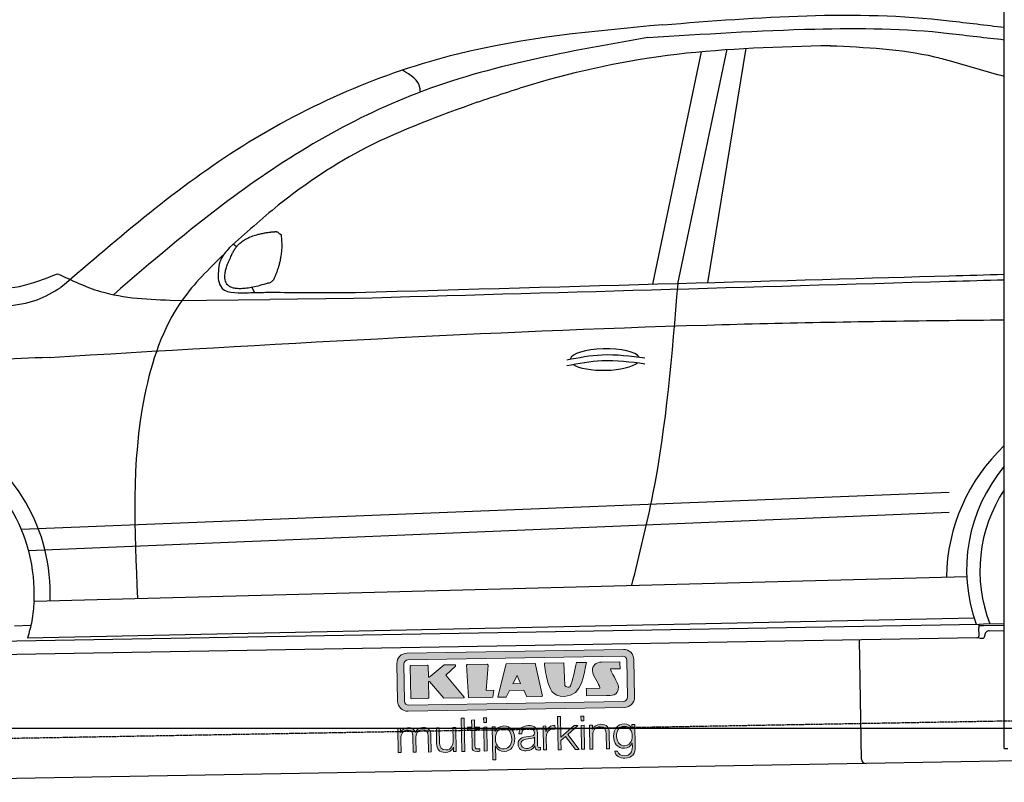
# Model space of a CAD drawing. Header units: millimetres. Extents: x 552 to 7231, y 5867 to 12035.
# Tile 3 of 5: x 2300 to 4448, y 7998 to 9661. Entities that reach past the tile are written whole.
import ezdxf

# ---------------------------------------------------------------- set-up
doc = ezdxf.new("R2010")
doc.units = ezdxf.units.MM
doc.linetypes.add('GEN3', pattern=[6.25, 5, -1.25])
doc.layers.get('0').update_dxf_attribs({"lineweight": 25})
doc.layers.add('3', color=6, linetype='GEN3', lineweight=25)
doc.layers.add('5', color=3, linetype='Continuous', lineweight=25)
doc.layers.add('Car', color=10, linetype='Continuous')
doc.layers.add('Logo', color=7, linetype='Continuous')

# ---------------------------------------------------------------- blocks, each defined once
blk = doc.blocks.new('KLAUS')
at = {"layer": 'Logo'}
h = blk.add_hatch(color=8, dxfattribs=at)
h.dxf.hatch_style = 2
edge = h.paths.add_edge_path()
edge.add_spline(control_points=[(3.6, 29.09), (2.88, 29.09), (2.3, 28.51), (2.3, 27.8), (2.3, 27.8), (2.3, 16.11), (2.3, 16.11), (2.3, 15.39), (2.88, 14.81), (3.6, 14.81), (3.6, 14.81), (71.16, 14.81), (71.16, 14.81), (71.88, 14.81), (72.46, 15.39), (72.46, 16.11), (72.46, 16.11), (72.46, 27.8), (72.46, 27.8), (72.46, 28.51), (71.88, 29.09), (71.16, 29.09), (71.16, 29.09), (3.6, 29.09), (3.6, 29.09), (3.6, 29.09), (3.6, 29.09), (3.6, 29.09)], knot_values=[0, 0, 0, 0, 1, 1, 1, 2, 2, 2, 3, 3, 3, 4, 4, 4, 5, 5, 5, 6, 6, 6, 7, 7, 7, 8, 8, 8, 9, 9, 9, 9], degree=3, periodic=0)
edge = h.paths.add_edge_path()
edge.add_spline(control_points=[(3.35, 31.23), (3.35, 31.23), (71.47, 31.23), (71.47, 31.23), (73.26, 31.23), (74.71, 29.77), (74.71, 27.99), (74.71, 27.99), (74.71, 16.17), (74.71, 16.17), (74.71, 14.38), (73.26, 12.93), (71.47, 12.93), (71.47, 12.93), (3.35, 12.93), (3.35, 12.93), (1.56, 12.93), (0.11, 14.38), (0.11, 16.17), (0.11, 16.17), (0.11, 27.99), (0.11, 27.99), (0.11, 29.77), (1.56, 31.23), (3.35, 31.23), (3.35, 31.23), (3.35, 31.23), (3.35, 31.23)], knot_values=[0, 0, 0, 0, 1, 1, 1, 2, 2, 2, 3, 3, 3, 4, 4, 4, 5, 5, 5, 6, 6, 6, 7, 7, 7, 8, 8, 8, 9, 9, 9, 9], degree=3, periodic=0)
h = blk.add_hatch(color=8, dxfattribs=at)
h.dxf.hatch_style = 2
edge = h.paths.add_edge_path()
edge.add_spline(control_points=[(4.5, 27.33), (4.5, 27.33), (9.7, 27.33), (9.7, 27.33), (9.84, 27.33), (9.96, 27.22), (9.96, 27.08), (9.96, 27.08), (9.96, 23.69), (9.96, 23.69), (9.96, 23.69), (9.94, 23.64), (10.04, 23.59), (10.14, 23.53), (10.2, 23.57), (10.2, 23.57), (10.2, 23.57), (10.51, 23.75), (10.51, 23.75), (10.51, 23.75), (14.94, 27.33), (14.94, 27.33), (14.94, 27.33), (18.41, 27.33), (18.41, 27.33), (18.41, 27.33), (18.49, 27.33), (18.56, 27.2), (18.65, 27.04), (18.53, 26.91), (18.53, 26.91), (18.53, 26.91), (15.49, 24.11), (15.49, 24.11), (15.49, 24.11), (21.14, 17.06), (21.14, 17.06), (21.14, 17.06), (21.13, 16.91), (21.13, 16.91), (21.08, 16.84), (20.99, 16.82), (20.99, 16.82), (20.99, 16.82), (14.7, 16.82), (14.7, 16.82), (14.7, 16.82), (10.26, 22.17), (10.26, 22.17), (10.26, 22.17), (10.19, 22.24), (10.08, 22.21), (9.97, 22.18), (9.96, 22.11), (9.96, 22.11), (9.96, 22.11), (9.96, 17.08), (9.96, 17.08), (9.96, 16.94), (9.84, 16.82), (9.7, 16.82), (9.7, 16.82), (4.5, 16.82), (4.5, 16.82), (4.36, 16.82), (4.25, 16.94), (4.25, 17.08), (4.25, 17.08), (4.25, 27.08), (4.25, 27.08), (4.25, 27.22), (4.36, 27.33), (4.5, 27.33), (4.5, 27.33), (4.5, 27.33), (4.5, 27.33)], knot_values=[0, 0, 0, 0, 1, 1, 1, 2, 2, 2, 3, 3, 3, 4, 4, 4, 5, 5, 5, 6, 6, 6, 7, 7, 7, 8, 8, 8, 9, 9, 9, 10, 10, 10, 11, 11, 11, 12, 12, 12, 13, 13, 13, 14, 14, 14, 15, 15, 15, 16, 16, 16, 17, 17, 17, 18, 18, 18, 19, 19, 19, 20, 20, 20, 21, 21, 21, 22, 22, 22, 23, 23, 23, 24, 24, 24, 25, 25, 25, 25], degree=3, periodic=0)
h = blk.add_hatch(color=8, dxfattribs=at)
h.dxf.hatch_style = 2
h.paths.add_polyline_path([(22.42, 17.06), (21.97, 27.15), (22.24, 27.33), (28.55, 27.33), (28.86, 26.97), (28.01, 19.08), (30.26, 19.07), (30.44, 18.95), (30.08, 16.95), (29.49, 16.82), (22.6, 16.82)])
h = blk.add_hatch(color=8, dxfattribs=at)
h.paths.add_polyline_path([(36.52, 21.01), (38.93, 21.01), (37.87, 23.57)])
h.paths.add_polyline_path([(34.52, 27.33), (43.65, 27.33), (45.76, 16.94), (45.57, 16.82), (40.83, 16.82), (39.89, 18.95), (35.42, 18.95), (34.27, 16.82), (31.78, 16.82), (31.66, 17)])
h = blk.add_hatch(color=8, dxfattribs=at)
h.dxf.hatch_style = 2
edge = h.paths.add_edge_path()
edge.add_spline(control_points=[(52.69, 27.32), (52.69, 27.32), (52.88, 20.14), (52.88, 20.14), (53.01, 19.89), (53.2, 19.77), (53.43, 19.71), (53.91, 19.59), (54.43, 19.57), (54.64, 20.03), (55.23, 21.34), (56.27, 25.45), (56.6, 27.33), (56.6, 27.33), (59.77, 27.33), (59.77, 27.33), (58.77, 23.9), (58.56, 16.82), (52.63, 16.76), (48.72, 16.72), (48.01, 19.35), (47.27, 22.24), (46.89, 23.68), (46.54, 27.33), (46.54, 27.33), (46.54, 27.33), (52.69, 27.32), (52.69, 27.32), (52.69, 27.32), (52.69, 27.32), (52.69, 27.32)], knot_values=[0, 0, 0, 0, 1, 1, 1, 2, 2, 2, 3, 3, 3, 4, 4, 4, 5, 5, 5, 6, 6, 6, 7, 7, 7, 8, 8, 8, 9, 9, 9, 10, 10, 10, 10], degree=3, periodic=0)
h = blk.add_hatch(color=8, dxfattribs=at)
h.dxf.hatch_style = 2
edge = h.paths.add_edge_path()
edge.add_spline(control_points=[(64.46, 27.33), (64.46, 27.33), (70.31, 27.33), (70.31, 27.33), (70.31, 26.52), (70.31, 26.02), (70.31, 25.12), (70.31, 25.12), (67.3, 25.12), (67.3, 25.12), (67.24, 25.04), (67.25, 25.11), (67.25, 24.91), (67.25, 24.88), (69.73, 20.38), (69.73, 19.57), (69.73, 16.4), (67.22, 16.81), (65.9, 16.82), (65.9, 16.82), (59.59, 16.82), (59.59, 16.82), (59.59, 17.76), (59.59, 18.23), (59.59, 19.14), (59.59, 19.14), (63.75, 19.14), (63.75, 19.14), (63.82, 19.22), (63.81, 19.11), (63.81, 19.31), (63.81, 20.32), (61.58, 23.06), (61.58, 24.63), (61.58, 26.33), (62.83, 27.34), (64.46, 27.33), (64.46, 27.33), (64.46, 27.33), (64.46, 27.33)], knot_values=[0, 0, 0, 0, 1, 1, 1, 2, 2, 2, 3, 3, 3, 4, 4, 4, 5, 5, 5, 6, 6, 6, 7, 7, 7, 8, 8, 8, 9, 9, 9, 10, 10, 10, 11, 11, 11, 12, 12, 12, 13, 13, 13, 13], degree=3, periodic=0)
h = blk.add_hatch(color=30, dxfattribs=at)
h.dxf.hatch_style = 2
h.paths.add_polyline_path([(20.07, 0), (20.99, 0), (20.99, 10.45), (20.07, 10.45)])
h = blk.add_hatch(color=30, dxfattribs=at)
h.dxf.hatch_style = 2
edge = h.paths.add_edge_path()
edge.add_spline(control_points=[(24.22, 9.82), (24.22, 9.82), (23.3, 9.82), (23.3, 9.82), (23.3, 9.82), (23.3, 7.55), (23.3, 7.55), (23.3, 7.55), (21.98, 7.55), (21.98, 7.55), (21.98, 7.55), (21.98, 6.78), (21.98, 6.78), (21.98, 6.78), (23.3, 6.78), (23.3, 6.78), (23.3, 6.78), (23.3, 1.61), (23.3, 1.61), (23.28, 0.32), (23.71, -0.09), (24.94, -0.09), (25.22, -0.09), (25.48, -0.06), (25.76, -0.06), (25.76, -0.06), (25.76, 0.73), (25.76, 0.73), (25.5, 0.7), (25.23, 0.69), (24.97, 0.69), (24.31, 0.73), (24.22, 1.08), (24.22, 1.68), (24.22, 1.68), (24.22, 6.78), (24.22, 6.78), (24.22, 6.78), (25.76, 6.78), (25.76, 6.78), (25.76, 6.78), (25.76, 7.55), (25.76, 7.55), (25.76, 7.55), (24.22, 7.55), (24.22, 7.55), (24.22, 7.55), (24.22, 9.82), (24.22, 9.82), (24.22, 9.82), (24.22, 9.82), (24.22, 9.82)], knot_values=[0, 0, 0, 0, 1, 1, 1, 2, 2, 2, 3, 3, 3, 4, 4, 4, 5, 5, 5, 6, 6, 6, 7, 7, 7, 8, 8, 8, 9, 9, 9, 10, 10, 10, 11, 11, 11, 12, 12, 12, 13, 13, 13, 14, 14, 14, 15, 15, 15, 16, 16, 16, 17, 17, 17, 17], degree=3, periodic=0)
h = blk.add_hatch(color=30, dxfattribs=at)
h.paths.add_polyline_path([(27.1, 0), (28.03, 0), (28.03, 7.55), (27.1, 7.55)])
h.paths.add_polyline_path([(27.1, 8.98), (28.03, 8.98), (28.03, 10.45), (27.1, 10.45)])
h = blk.add_hatch(color=30, dxfattribs=at)
h.dxf.hatch_style = 2
h.paths.add_polyline_path([(50.4, 0), (51.32, 0), (51.32, 2.87), (52.82, 4.11), (55.8, 0), (56.96, 0), (53.52, 4.76), (56.74, 7.55), (55.51, 7.55), (51.32, 3.89), (51.32, 10.45), (50.4, 10.45)])
h = blk.add_hatch(color=30, dxfattribs=at)
h.paths.add_polyline_path([(57.74, 0), (58.66, 0), (58.66, 7.55), (57.74, 7.55)])
h.paths.add_polyline_path([(57.74, 8.98), (58.66, 8.98), (58.66, 10.45), (57.74, 10.45)])
h = blk.add_hatch(color=30, dxfattribs=at)
h.dxf.hatch_style = 2
edge = h.paths.add_edge_path()
edge.add_spline(control_points=[(0, 0), (0, 0), (0.92, 0), (0.92, 0), (0.92, 0), (0.92, 4.22), (0.92, 4.22), (0.94, 5.8), (1.58, 7), (3.18, 7), (4.35, 7), (4.77, 6.15), (4.76, 5.12), (4.76, 5.12), (4.76, 0), (4.76, 0), (4.76, 0), (5.68, 0), (5.68, 0), (5.68, 0), (5.68, 4.27), (5.68, 4.27), (5.68, 5.68), (6.14, 7), (7.73, 7), (9.05, 7), (9.52, 6.32), (9.52, 5.08), (9.52, 5.08), (9.52, 0), (9.52, 0), (9.52, 0), (10.44, 0), (10.44, 0), (10.44, 0), (10.44, 5.12), (10.44, 5.12), (10.44, 6.91), (9.59, 7.77), (7.94, 7.77), (6.94, 7.77), (5.99, 7.29), (5.54, 6.3), (5.26, 7.29), (4.36, 7.77), (3.37, 7.77), (2.17, 7.77), (1.38, 7.19), (0.89, 6.28), (0.89, 6.28), (0.85, 6.28), (0.85, 6.28), (0.85, 6.28), (0.85, 7.55), (0.85, 7.55), (0.85, 7.55), (0, 7.55), (0, 7.55), (0, 7.55), (0, 0), (0, 0), (0, 0), (0, 0), (0, 0)], knot_values=[0, 0, 0, 0, 1, 1, 1, 2, 2, 2, 3, 3, 3, 4, 4, 4, 5, 5, 5, 6, 6, 6, 7, 7, 7, 8, 8, 8, 9, 9, 9, 10, 10, 10, 11, 11, 11, 12, 12, 12, 13, 13, 13, 14, 14, 14, 15, 15, 15, 16, 16, 16, 17, 17, 17, 18, 18, 18, 19, 19, 19, 20, 20, 20, 21, 21, 21, 21], degree=3, periodic=0)
h = blk.add_hatch(color=30, dxfattribs=at)
h.dxf.hatch_style = 2
edge = h.paths.add_edge_path()
edge.add_spline(control_points=[(18.31, 7.55), (18.31, 7.55), (17.39, 7.55), (17.39, 7.55), (17.39, 7.55), (17.39, 3.59), (17.39, 3.59), (17.39, 2.05), (16.7, 0.56), (15.12, 0.56), (13.66, 0.56), (13.15, 1.27), (13.1, 2.64), (13.1, 2.64), (13.1, 7.55), (13.1, 7.55), (13.1, 7.55), (12.18, 7.55), (12.18, 7.55), (12.18, 7.55), (12.18, 2.65), (12.18, 2.65), (12.18, 0.89), (12.93, -0.22), (14.83, -0.22), (15.96, -0.22), (16.95, 0.35), (17.44, 1.36), (17.44, 1.36), (17.47, 1.36), (17.47, 1.36), (17.47, 1.36), (17.47, 0), (17.47, 0), (17.47, 0), (18.31, 0), (18.31, 0), (18.31, 0), (18.31, 7.55), (18.31, 7.55), (18.31, 7.55), (18.31, 7.55), (18.31, 7.55)], knot_values=[0, 0, 0, 0, 1, 1, 1, 2, 2, 2, 3, 3, 3, 4, 4, 4, 5, 5, 5, 6, 6, 6, 7, 7, 7, 8, 8, 8, 9, 9, 9, 10, 10, 10, 11, 11, 11, 12, 12, 12, 13, 13, 13, 14, 14, 14, 14], degree=3, periodic=0)
h = blk.add_hatch(color=30, dxfattribs=at)
edge = h.paths.add_edge_path()
edge.add_spline(control_points=[(35.84, 3.78), (35.84, 2.21), (35.12, 0.56), (33.37, 0.56), (31.4, 0.56), (30.72, 2.21), (30.72, 3.78), (30.72, 5.49), (31.33, 7), (33.37, 7), (35.12, 7), (35.84, 5.34), (35.84, 3.78), (35.84, 3.78), (35.84, 3.78), (35.84, 3.78)], knot_values=[0, 0, 0, 0, 1, 1, 1, 2, 2, 2, 3, 3, 3, 4, 4, 4, 5, 5, 5, 5], degree=3, periodic=0)
edge = h.paths.add_edge_path()
edge.add_spline(control_points=[(29.79, -2.8), (29.79, -2.8), (30.72, -2.8), (30.72, -2.8), (30.72, -2.8), (30.72, 1.43), (30.72, 1.43), (30.72, 1.43), (30.74, 1.43), (30.74, 1.43), (31.14, 0.35), (32.24, -0.22), (33.37, -0.22), (35.66, -0.22), (36.76, 1.64), (36.76, 3.78), (36.76, 5.91), (35.66, 7.77), (33.37, 7.77), (32.15, 7.77), (31.1, 7.14), (30.67, 6.12), (30.67, 6.12), (30.64, 6.12), (30.64, 6.12), (30.64, 6.12), (30.64, 7.55), (30.64, 7.55), (30.64, 7.55), (29.79, 7.55), (29.79, 7.55), (29.79, 7.55), (29.79, -2.8), (29.79, -2.8), (29.79, -2.8), (29.79, -2.8), (29.79, -2.8)], knot_values=[0, 0, 0, 0, 1, 1, 1, 2, 2, 2, 3, 3, 3, 4, 4, 4, 5, 5, 5, 6, 6, 6, 7, 7, 7, 8, 8, 8, 9, 9, 9, 10, 10, 10, 11, 11, 11, 12, 12, 12, 12], degree=3, periodic=0)
h = blk.add_hatch(color=30, dxfattribs=at)
edge = h.paths.add_edge_path()
edge.add_spline(control_points=[(43.03, 2.93), (43.04, 1.45), (41.8, 0.56), (40.39, 0.56), (39.53, 0.56), (38.71, 1.13), (38.71, 2.05), (38.71, 3.53), (40.66, 3.51), (42.22, 3.79), (42.47, 3.84), (42.88, 3.91), (43, 4.13), (43, 4.13), (43.03, 4.13), (43.03, 4.13), (43.03, 4.13), (43.03, 2.93), (43.03, 2.93), (43.03, 2.93), (43.03, 2.93), (43.03, 2.93)], knot_values=[0, 0, 0, 0, 1, 1, 1, 2, 2, 2, 3, 3, 3, 4, 4, 4, 5, 5, 5, 6, 6, 6, 7, 7, 7, 7], degree=3, periodic=0)
edge = h.paths.add_edge_path()
edge.add_spline(control_points=[(39.03, 5.24), (39.06, 6.47), (39.91, 7), (41.05, 7), (42.14, 7), (43.03, 6.69), (43.03, 5.45), (43.03, 4.61), (42.6, 4.51), (41.84, 4.42), (39.85, 4.19), (37.79, 4.11), (37.79, 1.99), (37.79, 0.47), (38.93, -0.22), (40.32, -0.22), (41.77, -0.22), (42.43, 0.34), (43.07, 1.32), (43.07, 1.32), (43.1, 1.32), (43.1, 1.32), (43.1, 0.53), (43.25, 0), (44.19, 0), (44.43, 0), (44.58, 0.01), (44.79, 0.06), (44.79, 0.06), (44.79, 0.83), (44.79, 0.83), (44.71, 0.81), (44.6, 0.78), (44.49, 0.78), (44.13, 0.78), (43.95, 0.98), (43.95, 1.33), (43.95, 1.33), (43.95, 5.34), (43.95, 5.34), (43.95, 7.36), (42.5, 7.77), (41.17, 7.77), (39.44, 7.77), (38.2, 7.01), (38.11, 5.24), (38.11, 5.24), (39.03, 5.24), (39.03, 5.24), (39.03, 5.24), (39.03, 5.24), (39.03, 5.24)], knot_values=[0, 0, 0, 0, 1, 1, 1, 2, 2, 2, 3, 3, 3, 4, 4, 4, 5, 5, 5, 6, 6, 6, 7, 7, 7, 8, 8, 8, 9, 9, 9, 10, 10, 10, 11, 11, 11, 12, 12, 12, 13, 13, 13, 14, 14, 14, 15, 15, 15, 16, 16, 16, 17, 17, 17, 17], degree=3, periodic=0)
h = blk.add_hatch(color=30, dxfattribs=at)
h.dxf.hatch_style = 2
edge = h.paths.add_edge_path()
edge.add_spline(control_points=[(45.79, 0), (45.79, 0), (46.71, 0), (46.71, 0), (46.71, 0), (46.71, 4.03), (46.71, 4.03), (46.71, 5.59), (47.85, 6.82), (49.52, 6.73), (49.52, 6.73), (49.52, 7.66), (49.52, 7.66), (48.16, 7.72), (47.14, 7), (46.67, 5.78), (46.67, 5.78), (46.64, 5.78), (46.64, 5.78), (46.64, 5.78), (46.64, 7.55), (46.64, 7.55), (46.64, 7.55), (45.79, 7.55), (45.79, 7.55), (45.79, 7.55), (45.79, 0), (45.79, 0), (45.79, 0), (45.79, 0), (45.79, 0)], knot_values=[0, 0, 0, 0, 1, 1, 1, 2, 2, 2, 3, 3, 3, 4, 4, 4, 5, 5, 5, 6, 6, 6, 7, 7, 7, 8, 8, 8, 9, 9, 9, 10, 10, 10, 10], degree=3, periodic=0)
h = blk.add_hatch(color=30, dxfattribs=at)
h.dxf.hatch_style = 2
edge = h.paths.add_edge_path()
edge.add_spline(control_points=[(60.41, 0), (60.41, 0), (61.33, 0), (61.33, 0), (61.33, 0), (61.33, 4.41), (61.33, 4.41), (61.36, 5.89), (62.24, 7), (63.7, 7), (65.2, 7), (65.62, 6.02), (65.62, 4.71), (65.62, 4.71), (65.62, 0), (65.62, 0), (65.62, 0), (66.54, 0), (66.54, 0), (66.54, 0), (66.54, 4.86), (66.54, 4.86), (66.54, 6.66), (65.9, 7.77), (63.78, 7.77), (62.71, 7.77), (61.7, 7.16), (61.36, 6.25), (61.36, 6.25), (61.33, 6.25), (61.33, 6.25), (61.33, 6.25), (61.33, 7.55), (61.33, 7.55), (61.33, 7.55), (60.41, 7.55), (60.41, 7.55), (60.41, 7.55), (60.41, 0), (60.41, 0), (60.41, 0), (60.41, 0), (60.41, 0)], knot_values=[0, 0, 0, 0, 1, 1, 1, 2, 2, 2, 3, 3, 3, 4, 4, 4, 5, 5, 5, 6, 6, 6, 7, 7, 7, 8, 8, 8, 9, 9, 9, 10, 10, 10, 11, 11, 11, 12, 12, 12, 13, 13, 13, 14, 14, 14, 14], degree=3, periodic=0)
h = blk.add_hatch(color=30, dxfattribs=at)
edge = h.paths.add_edge_path()
edge.add_spline(control_points=[(71.32, 0.86), (69.62, 0.86), (68.83, 2.34), (68.83, 3.86), (68.83, 5.43), (69.56, 7), (71.32, 7), (73.06, 7), (73.75, 5.34), (73.75, 3.86), (73.75, 2.33), (72.91, 0.86), (71.32, 0.86), (71.32, 0.86), (71.32, 0.86), (71.32, 0.86)], knot_values=[0, 0, 0, 0, 1, 1, 1, 2, 2, 2, 3, 3, 3, 4, 4, 4, 5, 5, 5, 5], degree=3, periodic=0)
edge = h.paths.add_edge_path()
edge.add_spline(control_points=[(74.67, 7.55), (74.67, 7.55), (73.75, 7.55), (73.75, 7.55), (73.75, 7.55), (73.75, 6.25), (73.75, 6.25), (73.75, 6.25), (73.72, 6.25), (73.72, 6.25), (73.35, 7.09), (72.41, 7.77), (71.32, 7.77), (69.13, 7.77), (67.9, 6.05), (67.9, 3.97), (67.9, 1.82), (68.9, 0.09), (71.32, 0.09), (72.4, 0.09), (73.29, 0.72), (73.72, 1.64), (73.72, 1.64), (73.75, 1.64), (73.75, 1.64), (73.75, 1.64), (73.75, 0.61), (73.75, 0.61), (73.75, -1.23), (73.01, -2.24), (71.32, -2.24), (70.29, -2.24), (69.31, -1.85), (69.1, -0.73), (69.1, -0.73), (68.18, -0.73), (68.18, -0.73), (68.31, -2.34), (69.81, -3.02), (71.32, -3.02), (73.79, -3.02), (74.65, -1.64), (74.67, 0.61), (74.67, 0.61), (74.67, 7.55), (74.67, 7.55), (74.67, 7.55), (74.67, 7.55), (74.67, 7.55)], knot_values=[0, 0, 0, 0, 1, 1, 1, 2, 2, 2, 3, 3, 3, 4, 4, 4, 5, 5, 5, 6, 6, 6, 7, 7, 7, 8, 8, 8, 9, 9, 9, 10, 10, 10, 11, 11, 11, 12, 12, 12, 13, 13, 13, 14, 14, 14, 15, 15, 15, 16, 16, 16, 16], degree=3, periodic=0)
at = {"layer": 'Logo', "lineweight": 0}
for points in [[(22.42, 17.06), (21.97, 27.15), (22.24, 27.33), (28.55, 27.33), (28.86, 26.97), (28.01, 19.08), (30.26, 19.07), (30.44, 18.95), (30.08, 16.95), (29.49, 16.82), (22.6, 16.82), (22.42, 17.06), (22.42, 17.06)], [(34.52, 27.33), (43.65, 27.33), (45.76, 16.94), (45.57, 16.82), (40.83, 16.82), (39.89, 18.95), (35.42, 18.95), (34.27, 16.82), (31.78, 16.82), (31.66, 17), (34.52, 27.33), (34.52, 27.33)], [(36.52, 21.01), (38.93, 21.01), (37.87, 23.57), (36.52, 21.01), (36.52, 21.01)], [(20.07, 0), (20.99, 0), (20.99, 10.45), (20.07, 10.45), (20.07, 0), (20.07, 0)], [(27.1, 8.98), (28.03, 8.98), (28.03, 10.45), (27.1, 10.45), (27.1, 8.98), (27.1, 8.98)], [(50.4, 0), (51.32, 0), (51.32, 2.87), (52.82, 4.11), (55.8, 0), (56.96, 0), (53.52, 4.76), (56.74, 7.55), (55.51, 7.55), (51.32, 3.89), (51.32, 10.45), (50.4, 10.45), (50.4, 0), (50.4, 0)], [(57.74, 8.98), (58.66, 8.98), (58.66, 10.45), (57.74, 10.45), (57.74, 8.98), (57.74, 8.98)], [(27.1, 0), (28.03, 0), (28.03, 7.55), (27.1, 7.55), (27.1, 0), (27.1, 0)], [(57.74, 0), (58.66, 0), (58.66, 7.55), (57.74, 7.55), (57.74, 0), (57.74, 0)]]:
    blk.add_lwpolyline(points, dxfattribs=at)
for points, knots in [([(3.35, 31.23), (3.35, 31.23), (71.47, 31.23), (71.47, 31.23), (73.26, 31.23), (74.71, 29.77), (74.71, 27.99), (74.71, 27.99), (74.71, 16.17), (74.71, 16.17), (74.71, 14.38), (73.26, 12.93), (71.47, 12.93), (71.47, 12.93), (3.35, 12.93), (3.35, 12.93), (1.56, 12.93), (0.11, 14.38), (0.11, 16.17), (0.11, 16.17), (0.11, 27.99), (0.11, 27.99), (0.11, 29.77), (1.56, 31.23), (3.35, 31.23), (3.35, 31.23), (3.35, 31.23), (3.35, 31.23)], [0, 0, 0, 0, 1, 1, 1, 2, 2, 2, 3, 3, 3, 4, 4, 4, 5, 5, 5, 6, 6, 6, 7, 7, 7, 8, 8, 8, 9, 9, 9, 9]), ([(3.6, 29.09), (2.88, 29.09), (2.3, 28.51), (2.3, 27.8), (2.3, 27.8), (2.3, 16.11), (2.3, 16.11), (2.3, 15.39), (2.88, 14.81), (3.6, 14.81), (3.6, 14.81), (71.16, 14.81), (71.16, 14.81), (71.88, 14.81), (72.46, 15.39), (72.46, 16.11), (72.46, 16.11), (72.46, 27.8), (72.46, 27.8), (72.46, 28.51), (71.88, 29.09), (71.16, 29.09), (71.16, 29.09), (3.6, 29.09), (3.6, 29.09), (3.6, 29.09), (3.6, 29.09), (3.6, 29.09)], [0, 0, 0, 0, 1, 1, 1, 2, 2, 2, 3, 3, 3, 4, 4, 4, 5, 5, 5, 6, 6, 6, 7, 7, 7, 8, 8, 8, 9, 9, 9, 9]), ([(4.5, 27.33), (4.5, 27.33), (9.7, 27.33), (9.7, 27.33), (9.84, 27.33), (9.96, 27.22), (9.96, 27.08), (9.96, 27.08), (9.96, 23.69), (9.96, 23.69), (9.96, 23.69), (9.94, 23.64), (10.04, 23.59), (10.14, 23.53), (10.2, 23.57), (10.2, 23.57), (10.2, 23.57), (10.51, 23.75), (10.51, 23.75), (10.51, 23.75), (14.94, 27.33), (14.94, 27.33), (14.94, 27.33), (18.41, 27.33), (18.41, 27.33), (18.41, 27.33), (18.49, 27.33), (18.56, 27.2), (18.65, 27.04), (18.53, 26.91), (18.53, 26.91), (18.53, 26.91), (15.49, 24.11), (15.49, 24.11), (15.49, 24.11), (21.14, 17.06), (21.14, 17.06), (21.14, 17.06), (21.13, 16.91), (21.13, 16.91), (21.08, 16.84), (20.99, 16.82), (20.99, 16.82), (20.99, 16.82), (14.7, 16.82), (14.7, 16.82), (14.7, 16.82), (10.26, 22.17), (10.26, 22.17), (10.26, 22.17), (10.19, 22.24), (10.08, 22.21), (9.97, 22.18), (9.96, 22.11), (9.96, 22.11), (9.96, 22.11), (9.96, 17.08), (9.96, 17.08), (9.96, 16.94), (9.84, 16.82), (9.7, 16.82), (9.7, 16.82), (4.5, 16.82), (4.5, 16.82), (4.36, 16.82), (4.25, 16.94), (4.25, 17.08), (4.25, 17.08), (4.25, 27.08), (4.25, 27.08), (4.25, 27.22), (4.36, 27.33), (4.5, 27.33), (4.5, 27.33), (4.5, 27.33), (4.5, 27.33)], [0, 0, 0, 0, 1, 1, 1, 2, 2, 2, 3, 3, 3, 4, 4, 4, 5, 5, 5, 6, 6, 6, 7, 7, 7, 8, 8, 8, 9, 9, 9, 10, 10, 10, 11, 11, 11, 12, 12, 12, 13, 13, 13, 14, 14, 14, 15, 15, 15, 16, 16, 16, 17, 17, 17, 18, 18, 18, 19, 19, 19, 20, 20, 20, 21, 21, 21, 22, 22, 22, 23, 23, 23, 24, 24, 24, 25, 25, 25, 25]), ([(52.69, 27.32), (52.69, 27.32), (52.88, 20.14), (52.88, 20.14), (53.01, 19.89), (53.2, 19.77), (53.43, 19.71), (53.91, 19.59), (54.43, 19.57), (54.64, 20.03), (55.23, 21.34), (56.27, 25.45), (56.6, 27.33), (56.6, 27.33), (59.77, 27.33), (59.77, 27.33), (58.77, 23.9), (58.56, 16.82), (52.63, 16.76), (48.72, 16.72), (48.01, 19.35), (47.27, 22.24), (46.89, 23.68), (46.54, 27.33), (46.54, 27.33), (46.54, 27.33), (52.69, 27.32), (52.69, 27.32), (52.69, 27.32), (52.69, 27.32), (52.69, 27.32)], [0, 0, 0, 0, 1, 1, 1, 2, 2, 2, 3, 3, 3, 4, 4, 4, 5, 5, 5, 6, 6, 6, 7, 7, 7, 8, 8, 8, 9, 9, 9, 10, 10, 10, 10]), ([(64.46, 27.33), (64.46, 27.33), (70.31, 27.33), (70.31, 27.33), (70.31, 26.52), (70.31, 26.02), (70.31, 25.12), (70.31, 25.12), (67.3, 25.12), (67.3, 25.12), (67.24, 25.04), (67.25, 25.11), (67.25, 24.91), (67.25, 24.88), (69.73, 20.38), (69.73, 19.57), (69.73, 16.4), (67.22, 16.81), (65.9, 16.82), (65.9, 16.82), (59.59, 16.82), (59.59, 16.82), (59.59, 17.76), (59.59, 18.23), (59.59, 19.14), (59.59, 19.14), (63.75, 19.14), (63.75, 19.14), (63.82, 19.22), (63.81, 19.11), (63.81, 19.31), (63.81, 20.32), (61.58, 23.06), (61.58, 24.63), (61.58, 26.33), (62.83, 27.34), (64.46, 27.33), (64.46, 27.33), (64.46, 27.33), (64.46, 27.33)], [0, 0, 0, 0, 1, 1, 1, 2, 2, 2, 3, 3, 3, 4, 4, 4, 5, 5, 5, 6, 6, 6, 7, 7, 7, 8, 8, 8, 9, 9, 9, 10, 10, 10, 11, 11, 11, 12, 12, 12, 13, 13, 13, 13]), ([(24.22, 9.82), (24.22, 9.82), (23.3, 9.82), (23.3, 9.82), (23.3, 9.82), (23.3, 7.55), (23.3, 7.55), (23.3, 7.55), (21.98, 7.55), (21.98, 7.55), (21.98, 7.55), (21.98, 6.78), (21.98, 6.78), (21.98, 6.78), (23.3, 6.78), (23.3, 6.78), (23.3, 6.78), (23.3, 1.61), (23.3, 1.61), (23.28, 0.32), (23.71, -0.09), (24.94, -0.09), (25.22, -0.09), (25.48, -0.06), (25.76, -0.06), (25.76, -0.06), (25.76, 0.73), (25.76, 0.73), (25.5, 0.7), (25.23, 0.69), (24.97, 0.69), (24.31, 0.73), (24.22, 1.08), (24.22, 1.68), (24.22, 1.68), (24.22, 6.78), (24.22, 6.78), (24.22, 6.78), (25.76, 6.78), (25.76, 6.78), (25.76, 6.78), (25.76, 7.55), (25.76, 7.55), (25.76, 7.55), (24.22, 7.55), (24.22, 7.55), (24.22, 7.55), (24.22, 9.82), (24.22, 9.82), (24.22, 9.82), (24.22, 9.82), (24.22, 9.82)], [0, 0, 0, 0, 1, 1, 1, 2, 2, 2, 3, 3, 3, 4, 4, 4, 5, 5, 5, 6, 6, 6, 7, 7, 7, 8, 8, 8, 9, 9, 9, 10, 10, 10, 11, 11, 11, 12, 12, 12, 13, 13, 13, 14, 14, 14, 15, 15, 15, 16, 16, 16, 17, 17, 17, 17]), ([(0, 0), (0, 0), (0.92, 0), (0.92, 0), (0.92, 0), (0.92, 4.22), (0.92, 4.22), (0.94, 5.8), (1.58, 7), (3.18, 7), (4.35, 7), (4.77, 6.15), (4.76, 5.12), (4.76, 5.12), (4.76, 0), (4.76, 0), (4.76, 0), (5.68, 0), (5.68, 0), (5.68, 0), (5.68, 4.27), (5.68, 4.27), (5.68, 5.68), (6.14, 7), (7.73, 7), (9.05, 7), (9.52, 6.32), (9.52, 5.08), (9.52, 5.08), (9.52, 0), (9.52, 0), (9.52, 0), (10.44, 0), (10.44, 0), (10.44, 0), (10.44, 5.12), (10.44, 5.12), (10.44, 6.91), (9.59, 7.77), (7.94, 7.77), (6.94, 7.77), (5.99, 7.29), (5.54, 6.3), (5.26, 7.29), (4.36, 7.77), (3.37, 7.77), (2.17, 7.77), (1.38, 7.19), (0.89, 6.28), (0.89, 6.28), (0.85, 6.28), (0.85, 6.28), (0.85, 6.28), (0.85, 7.55), (0.85, 7.55), (0.85, 7.55), (0, 7.55), (0, 7.55), (0, 7.55), (0, 0), (0, 0), (0, 0), (0, 0), (0, 0)], [0, 0, 0, 0, 1, 1, 1, 2, 2, 2, 3, 3, 3, 4, 4, 4, 5, 5, 5, 6, 6, 6, 7, 7, 7, 8, 8, 8, 9, 9, 9, 10, 10, 10, 11, 11, 11, 12, 12, 12, 13, 13, 13, 14, 14, 14, 15, 15, 15, 16, 16, 16, 17, 17, 17, 18, 18, 18, 19, 19, 19, 20, 20, 20, 21, 21, 21, 21]), ([(18.31, 7.55), (18.31, 7.55), (17.39, 7.55), (17.39, 7.55), (17.39, 7.55), (17.39, 3.59), (17.39, 3.59), (17.39, 2.05), (16.7, 0.56), (15.12, 0.56), (13.66, 0.56), (13.15, 1.27), (13.1, 2.64), (13.1, 2.64), (13.1, 7.55), (13.1, 7.55), (13.1, 7.55), (12.18, 7.55), (12.18, 7.55), (12.18, 7.55), (12.18, 2.65), (12.18, 2.65), (12.18, 0.89), (12.93, -0.22), (14.83, -0.22), (15.96, -0.22), (16.95, 0.35), (17.44, 1.36), (17.44, 1.36), (17.47, 1.36), (17.47, 1.36), (17.47, 1.36), (17.47, 0), (17.47, 0), (17.47, 0), (18.31, 0), (18.31, 0), (18.31, 0), (18.31, 7.55), (18.31, 7.55), (18.31, 7.55), (18.31, 7.55), (18.31, 7.55)], [0, 0, 0, 0, 1, 1, 1, 2, 2, 2, 3, 3, 3, 4, 4, 4, 5, 5, 5, 6, 6, 6, 7, 7, 7, 8, 8, 8, 9, 9, 9, 10, 10, 10, 11, 11, 11, 12, 12, 12, 13, 13, 13, 14, 14, 14, 14]), ([(29.79, -2.8), (29.79, -2.8), (30.72, -2.8), (30.72, -2.8), (30.72, -2.8), (30.72, 1.43), (30.72, 1.43), (30.72, 1.43), (30.74, 1.43), (30.74, 1.43), (31.14, 0.35), (32.24, -0.22), (33.37, -0.22), (35.66, -0.22), (36.76, 1.64), (36.76, 3.78), (36.76, 5.91), (35.66, 7.77), (33.37, 7.77), (32.15, 7.77), (31.1, 7.14), (30.67, 6.12), (30.67, 6.12), (30.64, 6.12), (30.64, 6.12), (30.64, 6.12), (30.64, 7.55), (30.64, 7.55), (30.64, 7.55), (29.79, 7.55), (29.79, 7.55), (29.79, 7.55), (29.79, -2.8), (29.79, -2.8), (29.79, -2.8), (29.79, -2.8), (29.79, -2.8)], [0, 0, 0, 0, 1, 1, 1, 2, 2, 2, 3, 3, 3, 4, 4, 4, 5, 5, 5, 6, 6, 6, 7, 7, 7, 8, 8, 8, 9, 9, 9, 10, 10, 10, 11, 11, 11, 12, 12, 12, 12]), ([(35.84, 3.78), (35.84, 2.21), (35.12, 0.56), (33.37, 0.56), (31.4, 0.56), (30.72, 2.21), (30.72, 3.78), (30.72, 5.49), (31.33, 7), (33.37, 7), (35.12, 7), (35.84, 5.34), (35.84, 3.78), (35.84, 3.78), (35.84, 3.78), (35.84, 3.78)], [0, 0, 0, 0, 1, 1, 1, 2, 2, 2, 3, 3, 3, 4, 4, 4, 5, 5, 5, 5]), ([(39.03, 5.24), (39.06, 6.47), (39.91, 7), (41.05, 7), (42.14, 7), (43.03, 6.69), (43.03, 5.45), (43.03, 4.61), (42.6, 4.51), (41.84, 4.42), (39.85, 4.19), (37.79, 4.11), (37.79, 1.99), (37.79, 0.47), (38.93, -0.22), (40.32, -0.22), (41.77, -0.22), (42.43, 0.34), (43.07, 1.32), (43.07, 1.32), (43.1, 1.32), (43.1, 1.32), (43.1, 0.53), (43.25, 0), (44.19, 0), (44.43, 0), (44.58, 0.01), (44.79, 0.06), (44.79, 0.06), (44.79, 0.83), (44.79, 0.83), (44.71, 0.81), (44.6, 0.78), (44.49, 0.78), (44.13, 0.78), (43.95, 0.98), (43.95, 1.33), (43.95, 1.33), (43.95, 5.34), (43.95, 5.34), (43.95, 7.36), (42.5, 7.77), (41.17, 7.77), (39.44, 7.77), (38.2, 7.01), (38.11, 5.24), (38.11, 5.24), (39.03, 5.24), (39.03, 5.24), (39.03, 5.24), (39.03, 5.24), (39.03, 5.24)], [0, 0, 0, 0, 1, 1, 1, 2, 2, 2, 3, 3, 3, 4, 4, 4, 5, 5, 5, 6, 6, 6, 7, 7, 7, 8, 8, 8, 9, 9, 9, 10, 10, 10, 11, 11, 11, 12, 12, 12, 13, 13, 13, 14, 14, 14, 15, 15, 15, 16, 16, 16, 17, 17, 17, 17]), ([(45.79, 0), (45.79, 0), (46.71, 0), (46.71, 0), (46.71, 0), (46.71, 4.03), (46.71, 4.03), (46.71, 5.59), (47.85, 6.82), (49.52, 6.73), (49.52, 6.73), (49.52, 7.66), (49.52, 7.66), (48.16, 7.72), (47.14, 7), (46.67, 5.78), (46.67, 5.78), (46.64, 5.78), (46.64, 5.78), (46.64, 5.78), (46.64, 7.55), (46.64, 7.55), (46.64, 7.55), (45.79, 7.55), (45.79, 7.55), (45.79, 7.55), (45.79, 0), (45.79, 0), (45.79, 0), (45.79, 0), (45.79, 0)], [0, 0, 0, 0, 1, 1, 1, 2, 2, 2, 3, 3, 3, 4, 4, 4, 5, 5, 5, 6, 6, 6, 7, 7, 7, 8, 8, 8, 9, 9, 9, 10, 10, 10, 10]), ([(60.41, 0), (60.41, 0), (61.33, 0), (61.33, 0), (61.33, 0), (61.33, 4.41), (61.33, 4.41), (61.36, 5.89), (62.24, 7), (63.7, 7), (65.2, 7), (65.62, 6.02), (65.62, 4.71), (65.62, 4.71), (65.62, 0), (65.62, 0), (65.62, 0), (66.54, 0), (66.54, 0), (66.54, 0), (66.54, 4.86), (66.54, 4.86), (66.54, 6.66), (65.9, 7.77), (63.78, 7.77), (62.71, 7.77), (61.7, 7.16), (61.36, 6.25), (61.36, 6.25), (61.33, 6.25), (61.33, 6.25), (61.33, 6.25), (61.33, 7.55), (61.33, 7.55), (61.33, 7.55), (60.41, 7.55), (60.41, 7.55), (60.41, 7.55), (60.41, 0), (60.41, 0), (60.41, 0), (60.41, 0), (60.41, 0)], [0, 0, 0, 0, 1, 1, 1, 2, 2, 2, 3, 3, 3, 4, 4, 4, 5, 5, 5, 6, 6, 6, 7, 7, 7, 8, 8, 8, 9, 9, 9, 10, 10, 10, 11, 11, 11, 12, 12, 12, 13, 13, 13, 14, 14, 14, 14]), ([(74.67, 7.55), (74.67, 7.55), (73.75, 7.55), (73.75, 7.55), (73.75, 7.55), (73.75, 6.25), (73.75, 6.25), (73.75, 6.25), (73.72, 6.25), (73.72, 6.25), (73.35, 7.09), (72.41, 7.77), (71.32, 7.77), (69.13, 7.77), (67.9, 6.05), (67.9, 3.97), (67.9, 1.82), (68.9, 0.09), (71.32, 0.09), (72.4, 0.09), (73.29, 0.72), (73.72, 1.64), (73.72, 1.64), (73.75, 1.64), (73.75, 1.64), (73.75, 1.64), (73.75, 0.61), (73.75, 0.61), (73.75, -1.23), (73.01, -2.24), (71.32, -2.24), (70.29, -2.24), (69.31, -1.85), (69.1, -0.73), (69.1, -0.73), (68.18, -0.73), (68.18, -0.73), (68.31, -2.34), (69.81, -3.02), (71.32, -3.02), (73.79, -3.02), (74.65, -1.64), (74.67, 0.61), (74.67, 0.61), (74.67, 7.55), (74.67, 7.55), (74.67, 7.55), (74.67, 7.55), (74.67, 7.55)], [0, 0, 0, 0, 1, 1, 1, 2, 2, 2, 3, 3, 3, 4, 4, 4, 5, 5, 5, 6, 6, 6, 7, 7, 7, 8, 8, 8, 9, 9, 9, 10, 10, 10, 11, 11, 11, 12, 12, 12, 13, 13, 13, 14, 14, 14, 15, 15, 15, 16, 16, 16, 16]), ([(71.32, 0.86), (69.62, 0.86), (68.83, 2.34), (68.83, 3.86), (68.83, 5.43), (69.56, 7), (71.32, 7), (73.06, 7), (73.75, 5.34), (73.75, 3.86), (73.75, 2.33), (72.91, 0.86), (71.32, 0.86), (71.32, 0.86), (71.32, 0.86), (71.32, 0.86)], [0, 0, 0, 0, 1, 1, 1, 2, 2, 2, 3, 3, 3, 4, 4, 4, 5, 5, 5, 5]), ([(43.03, 2.93), (43.04, 1.45), (41.8, 0.56), (40.39, 0.56), (39.53, 0.56), (38.71, 1.13), (38.71, 2.05), (38.71, 3.53), (40.66, 3.51), (42.22, 3.79), (42.47, 3.84), (42.88, 3.91), (43, 4.13), (43, 4.13), (43.03, 4.13), (43.03, 4.13), (43.03, 4.13), (43.03, 2.93), (43.03, 2.93), (43.03, 2.93), (43.03, 2.93), (43.03, 2.93)], [0, 0, 0, 0, 1, 1, 1, 2, 2, 2, 3, 3, 3, 4, 4, 4, 5, 5, 5, 6, 6, 6, 7, 7, 7, 7])]:
    blk.add_open_spline(points, degree=3, knots=knots, dxfattribs=at)

msp = doc.modelspace()

# ---------------------------------------------------------------- linework, layer by layer
for p, q in [((4447.57, 8097.48), (4447.57, 9719.48)), ((1732.77, 8297.07), (4392.09, 8343.49)), ((4392.09, 8343.49), (4402.09, 8343.67)), ((4392.09, 8343.49), (4392.23, 8335.49)), ((4402.16, 8339.67), (4392.16, 8339.49)), ((4392.52, 8318.49), (4392.23, 8335.49)), ((4402.09, 8343.67), (4447.57, 8344.46)), ((4447.57, 8340.46), (4402.16, 8339.67)), ((4387.61, 8313.41), (1732.77, 8267.07)), ((4395.13, 8312.54), (4400.13, 8312.63)), ((4405.04, 8317.71), (4405.02, 8318.71)), ((4414.85, 8328.89), (4447.57, 8329.46)), ((4136.19, 8048.98), (4131.65, 8308.94)), ((4447.57, 8072.48), (4447.57, 8097.48)), ((4447.57, 8072.48), (4455.57, 8072.48)), ((4146.36, 8039.16), (1812.77, 7998.42)), ((4476.48, 8044.92), (4146.36, 8039.16))]:
    msp.add_line(p, q)
for centre, radius, start, end in [((4387.52, 8318.41), 5, 271, 1), ((4395.04, 8317.54), 5, 214.23672, 271), ((4400.04, 8317.63), 5, 271, 1), ((4415.02, 8318.89), 10, 91, 181), ((4146.19, 8049.15), 10, 181, 271)]:
    msp.add_arc(centre, radius, start, end)
at = {"layer": '3'}
msp.add_line((1175.28, 8075.31), (6230.44, 8163.55), dxfattribs=at)
at = {"layer": '5'}
msp.add_line((6272.78, 8115.9), (872.77, 8115.9), dxfattribs=at)
at = {"layer": 'Car'}
for p, q in [((3680.61, 9084.31), (3786.86, 9591.09)), ((3735.78, 9085.54), (3842.76, 9596.69)), ((3801.09, 9087.71), (3884.35, 9599.26)), ((2772.52, 9165.71), (2765.74, 9171.5)), ((2812.09, 9066.36), (2806.79, 9077.62)), ((2638.49, 9049.32), (2845.37, 9051.37)), ((3028.87, 9053.18), (2845.37, 9051.37)), ((2303.45, 8550.35), (4327.32, 8630.76)), ((2319.35, 8504.2), (4327.32, 8587.26)), ((2331.19, 8393.69), (4365.71, 8447.3)), ((2316.92, 8313.36), (4381.42, 8356.96)), ((2288.39, 8339.8), (2324.33, 8340.73))]:
    msp.add_line(p, q, dxfattribs=at)
for centre, radius, start, end in [((1975.21, 8411.45), 391.35, 357.53333, 128.27779), ((1975.21, 8411.45), 356.42, 357.14299, 132.85748), ((4720.98, 8441.04), 399.59, 133.17454, 179.27033), ((4717.05, 8461.85), 351.64, 140.02851, 199.68679), ((4715.58, 8459.29), 321.28, 146.53505, 201.04725)]:
    msp.add_arc(centre, radius, start, end, dxfattribs=at)
for start_param, end_param in [(3.3015983, 6.2005858), (0.414691, 2.7826335)]:
    msp.add_ellipse((3576.28, 8920.33), major_axis=(-75.95, -1.33), ratio=0.3107898, start_param=start_param, end_param=end_param, dxfattribs=at)
for points, knots in [([(3703.04, 9650.17), (3912.38, 9666.77), (4121.71, 9683.36), (4327.32, 9659.04), (4327.32, 9659.04), (4327.32, 9659.04), (4327.32, 9659.04), (4367.4, 9654.3), (4407.49, 9649.56), (4447.57, 9644.82)], [0, 0, 0, 0, 624.2325535, 624.2325535, 624.2325535, 624.2331861, 624.2331861, 624.2331861, 745.9206251, 745.9206251, 745.9206251, 745.9206251]), ([(3670.27, 9622.07), (3791.05, 9630), (4008.01, 9644.26), (4230.86, 9642.61), (4327.32, 9631.47), (4327.32, 9631.47), (4327.32, 9631.47), (4327.32, 9631.47), (4367.4, 9626.84), (4407.49, 9622.21), (4447.57, 9617.58)], [0, 0, 0, 0, 364.6578825, 655.0340548, 655.0340548, 655.0340548, 655.0348135, 655.0348135, 655.0348135, 775.6879174, 775.6879174, 775.6879174, 775.6879174]), ([(4067.7, 9604.61), (4144.48, 9601.17), (4232.42, 9597.24), (4316.68, 9575.21), (4327.32, 9572.17), (4327.32, 9572.17), (4327.32, 9572.17), (4327.32, 9572.17), (4367.4, 9560.71), (4407.49, 9549.26), (4447.57, 9537.81)], [0, 0, 0, 0, 228.7918647, 262.0655501, 262.0655501, 262.0655501, 262.0669037, 262.0669037, 262.0669037, 387.3639605, 387.3639605, 387.3639605, 387.3639605]), ([(3032.67, 9066.55), (3512.15, 9079.97), (3991.63, 9093.4), (4327.32, 9102.79), (4327.32, 9102.79), (4327.32, 9102.79), (4327.32, 9102.79), (4367.4, 9103.92), (4407.49, 9105.04), (4447.57, 9106.16)], [0, 0, 0, 0, 1439.012643, 1439.012643, 1439.012643, 1439.0130598, 1439.0130598, 1439.0130598, 1610.8300907, 1610.8300907, 1610.8300907, 1610.8300907]), ([(4447.57, 9093.62), (4407.49, 9092.48), (4367.4, 9091.33), (4327.32, 9090.19), (3894.5, 9077.85), (3461.69, 9065.52), (3028.87, 9053.18)], [275.0646455, 275.0646455, 275.0646455, 275.0646455, 395.3575157, 395.3575157, 395.3575157, 1694.340083, 1694.340083, 1694.340083, 1694.340083]), ([(2364.19, 8924.88), (2842.18, 8953.33), (3496.2, 8992.26), (4151.04, 9003.69), (4327.32, 9005.59), (4327.32, 9005.59), (4327.32, 9005.59), (4327.32, 9005.59), (4367.4, 9006.03), (4407.49, 9006.46), (4447.57, 9006.9)], [0, 0, 0, 0, 1436.1508163, 1965.0378202, 1965.0378202, 1965.0378202, 1965.0378453, 1965.0378453, 1965.0378453, 2085.289487, 2085.289487, 2085.289487, 2085.289487]), ([(2364.19, 8924.88), (2203.5, 8918.53), (1993.55, 8910.23), (1776.41, 8862.3), (1732.77, 8840.3)], [0, 0, 0, 0, 488.1030695, 637.7507049, 637.7507049, 637.7507049, 637.7507049])]:
    msp.add_open_spline(points, degree=3, knots=knots, dxfattribs=at)
for points in [[(3703.04, 9650.17), (3254.55, 9586.15), (2786.51, 9385.63), (2389.88, 9076.99)], [(3670.27, 9622.07), (3165.91, 9500.53), (2754.05, 9266.21), (2504.38, 9061.68)], [(3297.65, 9481.23), (3416.53, 9520.07), (3733.22, 9586.3), (4068.65, 9605.26)], [(3173.4, 9503.38), (3173.01, 9512.78), (3134.75, 9551.17)], [(3297.65, 9481.23), (3056.69, 9382.37), (2864.09, 9256.54), (2757.84, 9164.38)], [(2745.81, 9150.19), (2654.21, 9049.48), (2572.4, 8841.4), (2557.1, 8399.64)], [(2757.84, 9164.38), (2738.49, 9137.96), (2732.82, 9096.89)], [(2120.63, 9070.43), (2214.97, 9073.24), (2299.58, 9079.83), (2382.59, 9107.48)], [(2382.59, 9107.48), (2475.92, 9068.8), (2638.49, 9049.32)], [(2732.82, 9096.89), (2737.77, 9080.61), (2794.62, 9065.86)], [(2840.84, 9086.63), (2848.82, 9089.52), (2854.15, 9094.66)], [(3635.23, 8428.05), (3681.12, 8625.9), (3735.93, 9086.24)], [(2232.73, 9034.41), (2337.91, 9050.78), (2389.88, 9076.99)], [(2794.62, 9065.86), (2831.48, 9066.75), (2869.18, 9066.81)], [(2869.18, 9066.81), (2934.11, 9066.49), (3032.67, 9066.55)], [(3493.57, 8907.02), (3570.06, 8918.08), (3663.76, 8911.14)], [(3493.63, 8919.61), (3570.13, 8930.67), (3663.82, 8923.72)], [(2331.19, 8393.69), (2326.32, 8350.15), (2316.92, 8313.36)]]:
    msp.add_spline(points, degree=3, dxfattribs=at)
for points in [[(2762.19, 9147.44), (2774.85, 9181.72), (2820.23, 9193.33)], [(2820.23, 9193.33), (2848.78, 9199.86), (2861.69, 9198.97)], [(2854.15, 9094.66), (2878.17, 9146.21), (2870.35, 9193.02)], [(2861.69, 9198.97), (2867.9, 9193.07), (2870.35, 9193.02)], [(2840.84, 9086.63), (2709.85, 9045.05), (2762.19, 9147.44)]]:
    msp.add_open_spline(points, degree=2, dxfattribs=at)

# ---------------------------------------------------------------- block references
at = {"xscale": 6.929133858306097, "yscale": 6.929133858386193, "zscale": 6.929133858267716, "rotation": 0.9999999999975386}
msp.add_blockref('KLAUS', (3125.37, 8063.33), dxfattribs=at)

doc.saveas('drawing.dxf')
